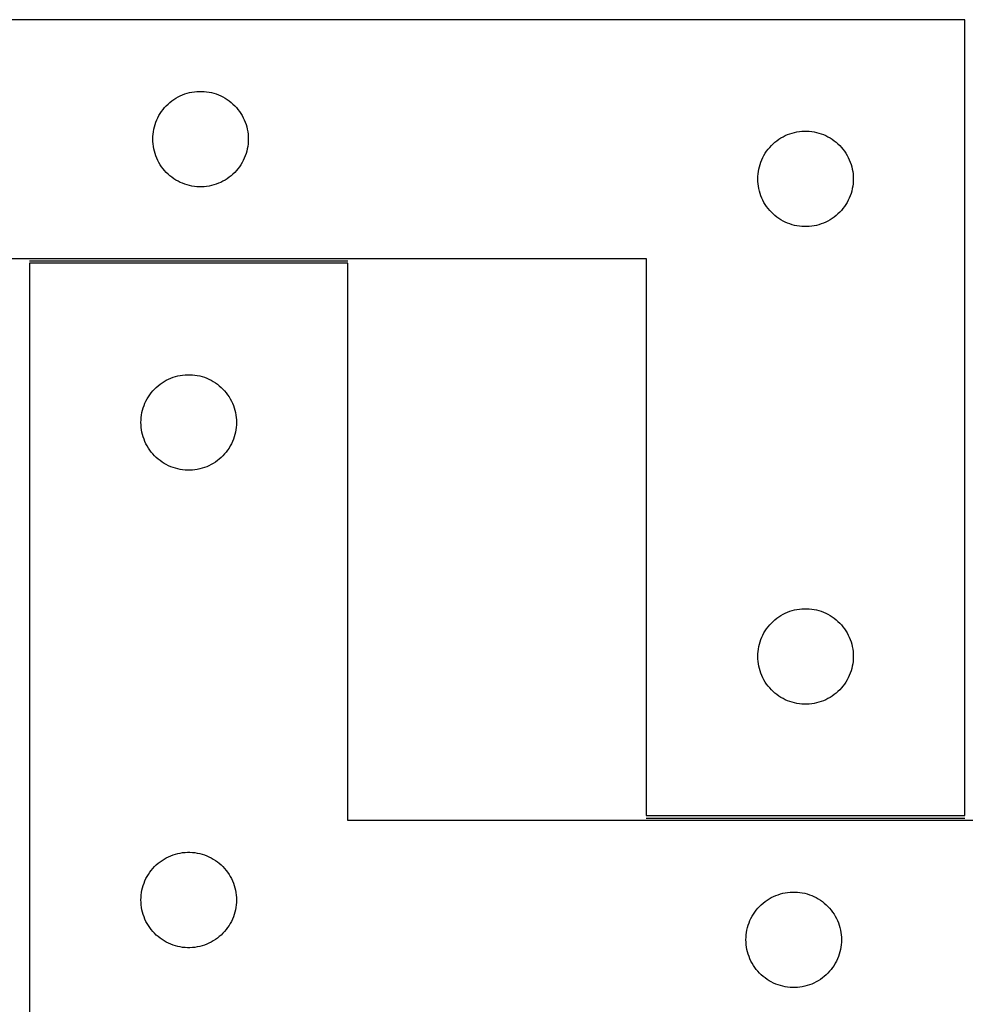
# Model space of a CAD drawing. Header units: millimetres. Extents: x 7 to 1493, y 7 to 2993.
# Tile 9 of 14: x 551 to 848, y 2665 to 2975. Entities that reach past the tile are written whole.
import ezdxf

# ---------------------------------------------------------------- set-up
doc = ezdxf.new("R2010")
doc.units = ezdxf.units.MM
doc.layers.add('COMMON', color=5, linetype='CONTINUOUS', true_color=0x0000ff)
doc.layers.add('CUT', color=7, linetype='CONTINUOUS', true_color=0x000000)

msp = doc.modelspace()

# ---------------------------------------------------------------- linework, layer by layer
at = {"layer": 'COMMON'}
for p, q in [((554.536896, 2898.99271), (654.536896, 2898.99271)), ((748.251491, 2723.99271), (848.251491, 2723.99271))]:
    msp.add_line(p, q, dxfattribs=at)
at = {"layer": 'CUT'}
for p, q in [((848.251491, 2974.742711), (548.251491, 2974.742711)), ((848.251491, 2724.742711), (848.251491, 2974.742711)), ((600.529599, 2950.102431), (601.20184, 2950.482893)), ((601.20184, 2950.482893), (601.892775, 2950.828245)), ((601.892775, 2950.828245), (602.600573, 2951.137571)), ((602.600573, 2951.137571), (603.323355, 2951.41005)), ((603.323355, 2951.41005), (604.059206, 2951.644959)), ((604.059206, 2951.644959), (604.806175, 2951.841677)), ((604.806175, 2951.841677), (605.56228, 2951.999681)), ((605.56228, 2951.999681), (606.325516, 2952.118551)), ((606.325516, 2952.118551), (607.093859, 2952.197974)), ((607.093859, 2952.197974), (607.865272, 2952.237738)), ((607.865272, 2952.237738), (608.63771, 2952.237738)), ((608.63771, 2952.237738), (609.409123, 2952.197974)), ((609.409123, 2952.197974), (610.177466, 2952.118551)), ((610.177466, 2952.118551), (610.940702, 2951.999681)), ((610.940702, 2951.999681), (611.696807, 2951.841677)), ((611.696807, 2951.841677), (612.443775, 2951.644959)), ((612.443775, 2951.644959), (613.179627, 2951.41005)), ((613.179627, 2951.41005), (613.902409, 2951.137571)), ((613.902409, 2951.137571), (614.610207, 2950.828245)), ((614.610207, 2950.828245), (615.301142, 2950.482893)), ((615.301142, 2950.482893), (615.973383, 2950.102431)), ((596.984512, 2947.144993), (597.509208, 2947.711874)), ((597.509208, 2947.711874), (598.062391, 2948.250992)), ((598.062391, 2948.250992), (598.642593, 2948.760918)), ((598.642593, 2948.760918), (599.248277, 2949.2403)), ((599.248277, 2949.2403), (599.877835, 2949.687867)), ((599.877835, 2949.687867), (600.529599, 2950.102431)), ((615.973383, 2950.102431), (616.625147, 2949.687867)), ((616.625147, 2949.687867), (617.254705, 2949.2403)), ((617.254705, 2949.2403), (617.860389, 2948.760918)), ((617.860389, 2948.760918), (618.440591, 2948.250992)), ((618.440591, 2948.250992), (618.993774, 2947.711874)), ((618.993774, 2947.711874), (619.51847, 2947.144993)), ((594.834185, 2943.949118), (595.197212, 2944.630932)), ((595.197212, 2944.630932), (595.594858, 2945.293154)), ((595.594858, 2945.293154), (596.026066, 2945.934028)), ((596.026066, 2945.934028), (596.489694, 2946.551854)), ((596.489694, 2946.551854), (596.984512, 2947.144993)), ((619.51847, 2947.144993), (620.013288, 2946.551854)), ((620.013288, 2946.551854), (620.476916, 2945.934028)), ((620.476916, 2945.934028), (620.908124, 2945.293154)), ((620.908124, 2945.293154), (621.30577, 2944.630932)), ((621.30577, 2944.630932), (621.668797, 2943.949118)), ((593.746075, 2941.062778), (593.96196, 2941.804434)), ((593.96196, 2941.804434), (594.215739, 2942.533993)), ((594.215739, 2942.533993), (594.506737, 2943.24952)), ((594.506737, 2943.24952), (594.834185, 2943.949118)), ((621.668797, 2943.949118), (621.996244, 2943.24952)), ((621.996244, 2943.24952), (622.287243, 2942.533993)), ((622.287243, 2942.533993), (622.541022, 2941.804434)), ((622.541022, 2941.804434), (622.756907, 2941.062778)), ((593.27138, 2938.014893), (593.330993, 2938.785026)), ((593.330993, 2938.785026), (593.430172, 2939.55107)), ((593.430172, 2939.55107), (593.568656, 2940.310992)), ((593.568656, 2940.310992), (593.746075, 2941.062778)), ((622.756907, 2941.062778), (622.934326, 2940.310992)), ((622.934326, 2940.310992), (623.072809, 2939.55107)), ((623.072809, 2939.55107), (623.171989, 2938.785026)), ((623.171989, 2938.785026), (623.231602, 2938.014893)), ((791.20184, 2937.982893), (791.892775, 2938.328245)), ((791.892775, 2938.328245), (792.600573, 2938.637571)), ((792.600573, 2938.637571), (793.323355, 2938.91005)), ((793.323355, 2938.91005), (794.059206, 2939.144959)), ((794.059206, 2939.144959), (794.806175, 2939.341677)), ((794.806175, 2939.341677), (795.56228, 2939.499681)), ((795.56228, 2939.499681), (796.325516, 2939.618551)), ((796.325516, 2939.618551), (797.093859, 2939.697974)), ((797.093859, 2939.697974), (797.865272, 2939.737738)), ((797.865272, 2939.737738), (798.63771, 2939.737738)), ((798.63771, 2939.737738), (799.409123, 2939.697974)), ((799.409123, 2939.697974), (800.177466, 2939.618551)), ((800.177466, 2939.618551), (800.940702, 2939.499681)), ((800.940702, 2939.499681), (801.696807, 2939.341677)), ((801.696807, 2939.341677), (802.443775, 2939.144959)), ((802.443775, 2939.144959), (803.179627, 2938.91005)), ((803.179627, 2938.91005), (803.902409, 2938.637571)), ((803.902409, 2938.637571), (804.610207, 2938.328245)), ((804.610207, 2938.328245), (805.301142, 2937.982893)), ((593.251491, 2937.242711), (593.27138, 2938.014893)), ((593.27138, 2936.47053), (593.251491, 2937.242711)), ((593.330993, 2935.700396), (593.27138, 2936.47053)), ((593.430172, 2934.934353), (593.330993, 2935.700396)), ((623.171989, 2935.700396), (623.072809, 2934.934353)), ((623.231602, 2936.47053), (623.171989, 2935.700396)), ((623.231602, 2938.014893), (623.251491, 2937.242711)), ((623.251491, 2937.242711), (623.231602, 2936.47053)), ((786.984512, 2934.644993), (787.509208, 2935.211874)), ((787.509208, 2935.211874), (788.062391, 2935.750992)), ((788.062391, 2935.750992), (788.642593, 2936.260918)), ((788.642593, 2936.260918), (789.248277, 2936.7403)), ((789.248277, 2936.7403), (789.877835, 2937.187867)), ((789.877835, 2937.187867), (790.529599, 2937.602431)), ((790.529599, 2937.602431), (791.20184, 2937.982893)), ((805.301142, 2937.982893), (805.973383, 2937.602431)), ((805.973383, 2937.602431), (806.625147, 2937.187867)), ((806.625147, 2937.187867), (807.254705, 2936.7403)), ((807.254705, 2936.7403), (807.860389, 2936.260918)), ((807.860389, 2936.260918), (808.440591, 2935.750992)), ((808.440591, 2935.750992), (808.993774, 2935.211874)), ((808.993774, 2935.211874), (809.51847, 2934.644993)), ((593.568656, 2934.17443), (593.430172, 2934.934353)), ((593.746075, 2933.422645), (593.568656, 2934.17443)), ((593.96196, 2932.680989), (593.746075, 2933.422645)), ((594.215739, 2931.95143), (593.96196, 2932.680989)), ((594.506737, 2931.235903), (594.215739, 2931.95143)), ((622.287243, 2931.95143), (621.996244, 2931.235903)), ((622.541022, 2932.680989), (622.287243, 2931.95143)), ((622.756907, 2933.422645), (622.541022, 2932.680989)), ((622.934326, 2934.17443), (622.756907, 2933.422645)), ((623.072809, 2934.934353), (622.934326, 2934.17443)), ((784.834185, 2931.449118), (785.197212, 2932.130932)), ((785.197212, 2932.130932), (785.594858, 2932.793154)), ((785.594858, 2932.793154), (786.026066, 2933.434028)), ((786.026066, 2933.434028), (786.489694, 2934.051854)), ((786.489694, 2934.051854), (786.984512, 2934.644993)), ((809.51847, 2934.644993), (810.013288, 2934.051854)), ((810.013288, 2934.051854), (810.476916, 2933.434028)), ((810.476916, 2933.434028), (810.908124, 2932.793154)), ((810.908124, 2932.793154), (811.30577, 2932.130932)), ((811.30577, 2932.130932), (811.668797, 2931.449118)), ((594.834185, 2930.536304), (594.506737, 2931.235903)), ((595.197212, 2929.85449), (594.834185, 2930.536304)), ((595.594858, 2929.192268), (595.197212, 2929.85449)), ((596.026066, 2928.551395), (595.594858, 2929.192268)), ((620.908124, 2929.192268), (620.476916, 2928.551395)), ((621.30577, 2929.85449), (620.908124, 2929.192268)), ((621.668797, 2930.536304), (621.30577, 2929.85449)), ((621.996244, 2931.235903), (621.668797, 2930.536304)), ((783.746075, 2928.562778), (783.96196, 2929.304434)), ((783.96196, 2929.304434), (784.215739, 2930.033993)), ((784.215739, 2930.033993), (784.506737, 2930.74952)), ((784.506737, 2930.74952), (784.834185, 2931.449118)), ((811.668797, 2931.449118), (811.996244, 2930.74952)), ((811.996244, 2930.74952), (812.287243, 2930.033993)), ((812.287243, 2930.033993), (812.541022, 2929.304434)), ((812.541022, 2929.304434), (812.756907, 2928.562778)), ((596.489694, 2927.933569), (596.026066, 2928.551395)), ((596.984512, 2927.34043), (596.489694, 2927.933569)), ((597.509208, 2926.773549), (596.984512, 2927.34043)), ((598.062391, 2926.234431), (597.509208, 2926.773549)), ((598.642593, 2925.724505), (598.062391, 2926.234431)), ((599.248277, 2925.245123), (598.642593, 2925.724505)), ((617.860389, 2925.724505), (617.254705, 2925.245123)), ((618.440591, 2926.234431), (617.860389, 2925.724505)), ((618.993774, 2926.773549), (618.440591, 2926.234431)), ((619.51847, 2927.34043), (618.993774, 2926.773549)), ((620.013288, 2927.933569), (619.51847, 2927.34043)), ((620.476916, 2928.551395), (620.013288, 2927.933569)), ((783.27138, 2925.514893), (783.330993, 2926.285026)), ((783.330993, 2926.285026), (783.430172, 2927.05107)), ((783.430172, 2927.05107), (783.568656, 2927.810992)), ((783.568656, 2927.810992), (783.746075, 2928.562778)), ((812.756907, 2928.562778), (812.934326, 2927.810992)), ((812.934326, 2927.810992), (813.072809, 2927.05107)), ((813.072809, 2927.05107), (813.171989, 2926.285026)), ((813.171989, 2926.285026), (813.231602, 2925.514893)), ((599.877835, 2924.797556), (599.248277, 2925.245123)), ((600.529599, 2924.382992), (599.877835, 2924.797556)), ((601.20184, 2924.002529), (600.529599, 2924.382992)), ((601.892775, 2923.657177), (601.20184, 2924.002529)), ((602.600573, 2923.347852), (601.892775, 2923.657177)), ((603.323355, 2923.075373), (602.600573, 2923.347852)), ((604.059206, 2922.840463), (603.323355, 2923.075373)), ((604.806175, 2922.643746), (604.059206, 2922.840463)), ((605.56228, 2922.485742), (604.806175, 2922.643746)), ((611.696807, 2922.643746), (610.940702, 2922.485742)), ((612.443775, 2922.840463), (611.696807, 2922.643746)), ((613.179627, 2923.075373), (612.443775, 2922.840463)), ((613.902409, 2923.347852), (613.179627, 2923.075373)), ((614.610207, 2923.657177), (613.902409, 2923.347852)), ((615.301142, 2924.002529), (614.610207, 2923.657177)), ((615.973383, 2924.382992), (615.301142, 2924.002529)), ((616.625147, 2924.797556), (615.973383, 2924.382992)), ((617.254705, 2925.245123), (616.625147, 2924.797556)), ((783.251491, 2924.742711), (783.27138, 2925.514893)), ((783.27138, 2923.97053), (783.251491, 2924.742711)), ((783.330993, 2923.200396), (783.27138, 2923.97053)), ((783.430172, 2922.434353), (783.330993, 2923.200396)), ((813.171989, 2923.200396), (813.072809, 2922.434353)), ((813.231602, 2923.97053), (813.171989, 2923.200396)), ((813.231602, 2925.514893), (813.251491, 2924.742711)), ((813.251491, 2924.742711), (813.231602, 2923.97053)), ((606.325516, 2922.366871), (605.56228, 2922.485742)), ((607.093859, 2922.287448), (606.325516, 2922.366871)), ((607.865272, 2922.247684), (607.093859, 2922.287448)), ((608.63771, 2922.247684), (607.865272, 2922.247684)), ((609.409123, 2922.287448), (608.63771, 2922.247684)), ((610.177466, 2922.366871), (609.409123, 2922.287448)), ((610.940702, 2922.485742), (610.177466, 2922.366871)), ((783.568656, 2921.67443), (783.430172, 2922.434353)), ((783.746075, 2920.922645), (783.568656, 2921.67443)), ((783.96196, 2920.180989), (783.746075, 2920.922645)), ((784.215739, 2919.45143), (783.96196, 2920.180989)), ((812.541022, 2920.180989), (812.287243, 2919.45143)), ((812.756907, 2920.922645), (812.541022, 2920.180989)), ((812.934326, 2921.67443), (812.756907, 2920.922645)), ((813.072809, 2922.434353), (812.934326, 2921.67443)), ((784.506737, 2918.735903), (784.215739, 2919.45143)), ((784.834185, 2918.036304), (784.506737, 2918.735903)), ((785.197212, 2917.35449), (784.834185, 2918.036304)), ((785.594858, 2916.692268), (785.197212, 2917.35449)), ((786.026066, 2916.051395), (785.594858, 2916.692268)), ((810.908124, 2916.692268), (810.476916, 2916.051395)), ((811.30577, 2917.35449), (810.908124, 2916.692268)), ((811.668797, 2918.036304), (811.30577, 2917.35449)), ((811.996244, 2918.735903), (811.668797, 2918.036304)), ((812.287243, 2919.45143), (811.996244, 2918.735903)), ((786.489694, 2915.433569), (786.026066, 2916.051395)), ((786.984512, 2914.84043), (786.489694, 2915.433569)), ((787.509208, 2914.273549), (786.984512, 2914.84043)), ((788.062391, 2913.734431), (787.509208, 2914.273549)), ((788.642593, 2913.224505), (788.062391, 2913.734431)), ((808.440591, 2913.734431), (807.860389, 2913.224505)), ((808.993774, 2914.273549), (808.440591, 2913.734431)), ((809.51847, 2914.84043), (808.993774, 2914.273549)), ((810.013288, 2915.433569), (809.51847, 2914.84043)), ((810.476916, 2916.051395), (810.013288, 2915.433569)), ((789.248277, 2912.745123), (788.642593, 2913.224505)), ((789.877835, 2912.297556), (789.248277, 2912.745123)), ((790.529599, 2911.882992), (789.877835, 2912.297556)), ((791.20184, 2911.502529), (790.529599, 2911.882992)), ((791.892775, 2911.157177), (791.20184, 2911.502529)), ((792.600573, 2910.847852), (791.892775, 2911.157177)), ((793.323355, 2910.575373), (792.600573, 2910.847852)), ((794.059206, 2910.340463), (793.323355, 2910.575373)), ((794.806175, 2910.143746), (794.059206, 2910.340463)), ((802.443775, 2910.340463), (801.696807, 2910.143746)), ((803.179627, 2910.575373), (802.443775, 2910.340463)), ((803.902409, 2910.847852), (803.179627, 2910.575373)), ((804.610207, 2911.157177), (803.902409, 2910.847852)), ((805.301142, 2911.502529), (804.610207, 2911.157177)), ((805.973383, 2911.882992), (805.301142, 2911.502529)), ((806.625147, 2912.297556), (805.973383, 2911.882992)), ((807.254705, 2912.745123), (806.625147, 2912.297556)), ((807.860389, 2913.224505), (807.254705, 2912.745123)), ((795.56228, 2909.985742), (794.806175, 2910.143746)), ((796.325516, 2909.866871), (795.56228, 2909.985742)), ((797.093859, 2909.787448), (796.325516, 2909.866871)), ((797.865272, 2909.747684), (797.093859, 2909.787448)), ((798.63771, 2909.747684), (797.865272, 2909.747684)), ((799.409123, 2909.787448), (798.63771, 2909.747684)), ((800.177466, 2909.866871), (799.409123, 2909.787448)), ((800.940702, 2909.985742), (800.177466, 2909.866871)), ((801.696807, 2910.143746), (800.940702, 2909.985742)), ((548.251491, 2899.742711), (748.251491, 2899.742711)), ((654.536896, 2898.24271), (554.536896, 2898.24271)), ((554.536896, 2898.24271), (554.536896, 2648.24271)), ((654.536896, 2723.24271), (654.536896, 2898.24271)), ((748.251491, 2899.742711), (748.251491, 2724.742711)), ((596.163241, 2860.687866), (596.815004, 2861.10243)), ((596.815004, 2861.10243), (597.487245, 2861.482892)), ((597.487245, 2861.482892), (598.178181, 2861.828244)), ((598.178181, 2861.828244), (598.885978, 2862.13757)), ((598.885978, 2862.13757), (599.608761, 2862.410049)), ((599.608761, 2862.410049), (600.344612, 2862.644958)), ((600.344612, 2862.644958), (601.09158, 2862.841676)), ((601.09158, 2862.841676), (601.847685, 2862.99968)), ((601.847685, 2862.99968), (602.610921, 2863.11855)), ((602.610921, 2863.11855), (603.379265, 2863.197973)), ((603.379265, 2863.197973), (604.150678, 2863.237737)), ((604.150678, 2863.237737), (604.923115, 2863.237737)), ((604.923115, 2863.237737), (605.694528, 2863.197973)), ((605.694528, 2863.197973), (606.462872, 2863.11855)), ((606.462872, 2863.11855), (607.226108, 2862.99968)), ((607.226108, 2862.99968), (607.982213, 2862.841676)), ((607.982213, 2862.841676), (608.729181, 2862.644958)), ((608.729181, 2862.644958), (609.465032, 2862.410049)), ((609.465032, 2862.410049), (610.187815, 2862.13757)), ((610.187815, 2862.13757), (610.895612, 2861.828244)), ((610.895612, 2861.828244), (611.586548, 2861.482892)), ((611.586548, 2861.482892), (612.258788, 2861.10243)), ((612.258788, 2861.10243), (612.910552, 2860.687866)), ((592.775099, 2857.551853), (593.269917, 2858.144992)), ((593.269917, 2858.144992), (593.794614, 2858.711873)), ((593.794614, 2858.711873), (594.347796, 2859.250991)), ((594.347796, 2859.250991), (594.927999, 2859.760917)), ((594.927999, 2859.760917), (595.533682, 2860.240299)), ((595.533682, 2860.240299), (596.163241, 2860.687866)), ((612.910552, 2860.687866), (613.540111, 2860.240299)), ((613.540111, 2860.240299), (614.145794, 2859.760917)), ((614.145794, 2859.760917), (614.725997, 2859.250991)), ((614.725997, 2859.250991), (615.279179, 2858.711873)), ((615.279179, 2858.711873), (615.803875, 2858.144992)), ((615.803875, 2858.144992), (616.298694, 2857.551853)), ((590.792143, 2854.249519), (591.11959, 2854.949117)), ((591.11959, 2854.949117), (591.482618, 2855.630931)), ((591.482618, 2855.630931), (591.880263, 2856.293153)), ((591.880263, 2856.293153), (592.311471, 2856.934027)), ((592.311471, 2856.934027), (592.775099, 2857.551853)), ((616.298694, 2857.551853), (616.762322, 2856.934027)), ((616.762322, 2856.934027), (617.19353, 2856.293153)), ((617.19353, 2856.293153), (617.591175, 2855.630931)), ((617.591175, 2855.630931), (617.954203, 2854.949117)), ((617.954203, 2854.949117), (618.28165, 2854.249519)), ((589.854061, 2851.310991), (590.031481, 2852.062777)), ((590.031481, 2852.062777), (590.247366, 2852.804433)), ((590.247366, 2852.804433), (590.501144, 2853.533992)), ((590.501144, 2853.533992), (590.792143, 2854.249519)), ((618.28165, 2854.249519), (618.572649, 2853.533992)), ((618.572649, 2853.533992), (618.826427, 2852.804433)), ((618.826427, 2852.804433), (619.042312, 2852.062777)), ((619.042312, 2852.062777), (619.219732, 2851.310991)), ((589.536896, 2848.24271), (589.556785, 2849.014892)), ((589.556785, 2849.014892), (589.616398, 2849.785025)), ((589.616398, 2849.785025), (589.715578, 2850.551069)), ((589.715578, 2850.551069), (589.854061, 2851.310991)), ((619.219732, 2851.310991), (619.358215, 2850.551069)), ((619.358215, 2850.551069), (619.457395, 2849.785025)), ((619.457395, 2849.785025), (619.517008, 2849.014892)), ((619.517008, 2849.014892), (619.536896, 2848.24271)), ((589.556785, 2847.470529), (589.536896, 2848.24271)), ((589.616398, 2846.700395), (589.556785, 2847.470529)), ((589.715578, 2845.934352), (589.616398, 2846.700395)), ((589.854061, 2845.174429), (589.715578, 2845.934352)), ((619.358215, 2845.934352), (619.219732, 2845.174429)), ((619.457395, 2846.700395), (619.358215, 2845.934352)), ((619.517008, 2847.470529), (619.457395, 2846.700395)), ((619.536896, 2848.24271), (619.517008, 2847.470529)), ((590.031481, 2844.422644), (589.854061, 2845.174429)), ((590.247366, 2843.680988), (590.031481, 2844.422644)), ((590.501144, 2842.951429), (590.247366, 2843.680988)), ((590.792143, 2842.235902), (590.501144, 2842.951429)), ((591.11959, 2841.536303), (590.792143, 2842.235902)), ((618.28165, 2842.235902), (617.954203, 2841.536303)), ((618.572649, 2842.951429), (618.28165, 2842.235902)), ((618.826427, 2843.680988), (618.572649, 2842.951429)), ((619.042312, 2844.422644), (618.826427, 2843.680988)), ((619.219732, 2845.174429), (619.042312, 2844.422644)), ((591.482618, 2840.854489), (591.11959, 2841.536303)), ((591.880263, 2840.192267), (591.482618, 2840.854489)), ((592.311471, 2839.551394), (591.880263, 2840.192267)), ((592.775099, 2838.933568), (592.311471, 2839.551394)), ((616.762322, 2839.551394), (616.298694, 2838.933568)), ((617.19353, 2840.192267), (616.762322, 2839.551394)), ((617.591175, 2840.854489), (617.19353, 2840.192267)), ((617.954203, 2841.536303), (617.591175, 2840.854489)), ((593.269917, 2838.340429), (592.775099, 2838.933568)), ((593.794614, 2837.773548), (593.269917, 2838.340429)), ((594.347796, 2837.23443), (593.794614, 2837.773548)), ((594.927999, 2836.724504), (594.347796, 2837.23443)), ((595.533682, 2836.245122), (594.927999, 2836.724504)), ((596.163241, 2835.797555), (595.533682, 2836.245122)), ((613.540111, 2836.245122), (612.910552, 2835.797555)), ((614.145794, 2836.724504), (613.540111, 2836.245122)), ((614.725997, 2837.23443), (614.145794, 2836.724504)), ((615.279179, 2837.773548), (614.725997, 2837.23443)), ((615.803875, 2838.340429), (615.279179, 2837.773548)), ((616.298694, 2838.933568), (615.803875, 2838.340429)), ((596.815004, 2835.382991), (596.163241, 2835.797555)), ((597.487245, 2835.002528), (596.815004, 2835.382991)), ((598.178181, 2834.657176), (597.487245, 2835.002528)), ((598.885978, 2834.347851), (598.178181, 2834.657176)), ((599.608761, 2834.075372), (598.885978, 2834.347851)), ((600.344612, 2833.840462), (599.608761, 2834.075372)), ((601.09158, 2833.643745), (600.344612, 2833.840462)), ((601.847685, 2833.485741), (601.09158, 2833.643745)), ((602.610921, 2833.36687), (601.847685, 2833.485741)), ((603.379265, 2833.287447), (602.610921, 2833.36687)), ((604.150678, 2833.247683), (603.379265, 2833.287447)), ((604.923115, 2833.247683), (604.150678, 2833.247683)), ((605.694528, 2833.287447), (604.923115, 2833.247683)), ((606.462872, 2833.36687), (605.694528, 2833.287447)), ((607.226108, 2833.485741), (606.462872, 2833.36687)), ((607.982213, 2833.643745), (607.226108, 2833.485741)), ((608.729181, 2833.840462), (607.982213, 2833.643745)), ((609.465032, 2834.075372), (608.729181, 2833.840462)), ((610.187815, 2834.347851), (609.465032, 2834.075372)), ((610.895612, 2834.657176), (610.187815, 2834.347851)), ((611.586548, 2835.002528), (610.895612, 2834.657176)), ((612.258788, 2835.382991), (611.586548, 2835.002528)), ((612.910552, 2835.797555), (612.258788, 2835.382991)), ((795.56228, 2789.499681), (796.325516, 2789.618551)), ((796.325516, 2789.618551), (797.093859, 2789.697974)), ((797.093859, 2789.697974), (797.865272, 2789.737738)), ((797.865272, 2789.737738), (798.63771, 2789.737738)), ((798.63771, 2789.737738), (799.409123, 2789.697974)), ((799.409123, 2789.697974), (800.177466, 2789.618551)), ((800.177466, 2789.618551), (800.940702, 2789.499681)), ((788.642593, 2786.260918), (789.248277, 2786.7403)), ((789.248277, 2786.7403), (789.877835, 2787.187867)), ((789.877835, 2787.187867), (790.529599, 2787.602431)), ((790.529599, 2787.602431), (791.20184, 2787.982893)), ((791.20184, 2787.982893), (791.892775, 2788.328245)), ((791.892775, 2788.328245), (792.600573, 2788.637571)), ((792.600573, 2788.637571), (793.323355, 2788.91005)), ((793.323355, 2788.91005), (794.059206, 2789.144959)), ((794.059206, 2789.144959), (794.806175, 2789.341677)), ((794.806175, 2789.341677), (795.56228, 2789.499681)), ((800.940702, 2789.499681), (801.696807, 2789.341677)), ((801.696807, 2789.341677), (802.443775, 2789.144959)), ((802.443775, 2789.144959), (803.179627, 2788.91005)), ((803.179627, 2788.91005), (803.902409, 2788.637571)), ((803.902409, 2788.637571), (804.610207, 2788.328245)), ((804.610207, 2788.328245), (805.301142, 2787.982893)), ((805.301142, 2787.982893), (805.973383, 2787.602431)), ((805.973383, 2787.602431), (806.625147, 2787.187867)), ((806.625147, 2787.187867), (807.254705, 2786.7403)), ((807.254705, 2786.7403), (807.860389, 2786.260918)), ((785.594858, 2782.793154), (786.026066, 2783.434028)), ((786.026066, 2783.434028), (786.489694, 2784.051854)), ((786.489694, 2784.051854), (786.984512, 2784.644993)), ((786.984512, 2784.644993), (787.509208, 2785.211874)), ((787.509208, 2785.211874), (788.062391, 2785.750992)), ((788.062391, 2785.750992), (788.642593, 2786.260918)), ((807.860389, 2786.260918), (808.440591, 2785.750992)), ((808.440591, 2785.750992), (808.993774, 2785.211874)), ((808.993774, 2785.211874), (809.51847, 2784.644993)), ((809.51847, 2784.644993), (810.013288, 2784.051854)), ((810.013288, 2784.051854), (810.476916, 2783.434028)), ((810.476916, 2783.434028), (810.908124, 2782.793154)), ((784.215739, 2780.033993), (784.506737, 2780.74952)), ((784.506737, 2780.74952), (784.834185, 2781.449118)), ((784.834185, 2781.449118), (785.197212, 2782.130932)), ((785.197212, 2782.130932), (785.594858, 2782.793154)), ((810.908124, 2782.793154), (811.30577, 2782.130932)), ((811.30577, 2782.130932), (811.668797, 2781.449118)), ((811.668797, 2781.449118), (811.996244, 2780.74952)), ((811.996244, 2780.74952), (812.287243, 2780.033993)), ((783.430172, 2777.05107), (783.568656, 2777.810992)), ((783.568656, 2777.810992), (783.746075, 2778.562778)), ((783.746075, 2778.562778), (783.96196, 2779.304434)), ((783.96196, 2779.304434), (784.215739, 2780.033993)), ((812.287243, 2780.033993), (812.541022, 2779.304434)), ((812.541022, 2779.304434), (812.756907, 2778.562778)), ((812.756907, 2778.562778), (812.934326, 2777.810992)), ((812.934326, 2777.810992), (813.072809, 2777.05107)), ((783.251491, 2774.742711), (783.27138, 2775.514893)), ((783.27138, 2773.97053), (783.251491, 2774.742711)), ((783.27138, 2775.514893), (783.330993, 2776.285026)), ((783.330993, 2776.285026), (783.430172, 2777.05107)), ((813.072809, 2777.05107), (813.171989, 2776.285026)), ((813.171989, 2776.285026), (813.231602, 2775.514893)), ((813.231602, 2775.514893), (813.251491, 2774.742711)), ((813.251491, 2774.742711), (813.231602, 2773.97053)), ((783.330993, 2773.200396), (783.27138, 2773.97053)), ((783.430172, 2772.434353), (783.330993, 2773.200396)), ((783.568656, 2771.67443), (783.430172, 2772.434353)), ((783.746075, 2770.922645), (783.568656, 2771.67443)), ((812.934326, 2771.67443), (812.756907, 2770.922645)), ((813.072809, 2772.434353), (812.934326, 2771.67443)), ((813.171989, 2773.200396), (813.072809, 2772.434353)), ((813.231602, 2773.97053), (813.171989, 2773.200396)), ((783.96196, 2770.180989), (783.746075, 2770.922645)), ((784.215739, 2769.45143), (783.96196, 2770.180989)), ((784.506737, 2768.735903), (784.215739, 2769.45143)), ((784.834185, 2768.036304), (784.506737, 2768.735903)), ((785.197212, 2767.35449), (784.834185, 2768.036304)), ((811.668797, 2768.036304), (811.30577, 2767.35449)), ((811.996244, 2768.735903), (811.668797, 2768.036304)), ((812.287243, 2769.45143), (811.996244, 2768.735903)), ((812.541022, 2770.180989), (812.287243, 2769.45143)), ((812.756907, 2770.922645), (812.541022, 2770.180989)), ((785.594858, 2766.692268), (785.197212, 2767.35449)), ((786.026066, 2766.051395), (785.594858, 2766.692268)), ((786.489694, 2765.433569), (786.026066, 2766.051395)), ((786.984512, 2764.84043), (786.489694, 2765.433569)), ((810.013288, 2765.433569), (809.51847, 2764.84043)), ((810.476916, 2766.051395), (810.013288, 2765.433569)), ((810.908124, 2766.692268), (810.476916, 2766.051395)), ((811.30577, 2767.35449), (810.908124, 2766.692268)), ((787.509208, 2764.273549), (786.984512, 2764.84043)), ((788.062391, 2763.734431), (787.509208, 2764.273549)), ((788.642593, 2763.224505), (788.062391, 2763.734431)), ((789.248277, 2762.745123), (788.642593, 2763.224505)), ((789.877835, 2762.297556), (789.248277, 2762.745123)), ((790.529599, 2761.882992), (789.877835, 2762.297556)), ((791.20184, 2761.502529), (790.529599, 2761.882992)), ((805.973383, 2761.882992), (805.301142, 2761.502529)), ((806.625147, 2762.297556), (805.973383, 2761.882992)), ((807.254705, 2762.745123), (806.625147, 2762.297556)), ((807.860389, 2763.224505), (807.254705, 2762.745123)), ((808.440591, 2763.734431), (807.860389, 2763.224505)), ((808.993774, 2764.273549), (808.440591, 2763.734431)), ((809.51847, 2764.84043), (808.993774, 2764.273549)), ((791.892775, 2761.157177), (791.20184, 2761.502529)), ((792.600573, 2760.847852), (791.892775, 2761.157177)), ((793.323355, 2760.575373), (792.600573, 2760.847852)), ((794.059206, 2760.340463), (793.323355, 2760.575373)), ((794.806175, 2760.143746), (794.059206, 2760.340463)), ((795.56228, 2759.985742), (794.806175, 2760.143746)), ((796.325516, 2759.866871), (795.56228, 2759.985742)), ((797.093859, 2759.787448), (796.325516, 2759.866871)), ((797.865272, 2759.747684), (797.093859, 2759.787448)), ((798.63771, 2759.747684), (797.865272, 2759.747684)), ((799.409123, 2759.787448), (798.63771, 2759.747684)), ((800.177466, 2759.866871), (799.409123, 2759.787448)), ((800.940702, 2759.985742), (800.177466, 2759.866871)), ((801.696807, 2760.143746), (800.940702, 2759.985742)), ((802.443775, 2760.340463), (801.696807, 2760.143746)), ((803.179627, 2760.575373), (802.443775, 2760.340463)), ((803.902409, 2760.847852), (803.179627, 2760.575373)), ((804.610207, 2761.157177), (803.902409, 2760.847852)), ((805.301142, 2761.502529), (804.610207, 2761.157177)), ((748.251491, 2724.742711), (848.251491, 2724.742711)), ((854.536896, 2723.24271), (654.536896, 2723.24271)), ((598.885978, 2712.13757), (599.608761, 2712.410049)), ((599.608761, 2712.410049), (600.344612, 2712.644958)), ((600.344612, 2712.644958), (601.09158, 2712.841676)), ((601.09158, 2712.841676), (601.847685, 2712.99968)), ((601.847685, 2712.99968), (602.610921, 2713.11855)), ((602.610921, 2713.11855), (603.379265, 2713.197973)), ((603.379265, 2713.197973), (604.150678, 2713.237737)), ((604.150678, 2713.237737), (604.923115, 2713.237737)), ((604.923115, 2713.237737), (605.694528, 2713.197973)), ((605.694528, 2713.197973), (606.462872, 2713.11855)), ((606.462872, 2713.11855), (607.226108, 2712.99968)), ((607.226108, 2712.99968), (607.982213, 2712.841676)), ((607.982213, 2712.841676), (608.729181, 2712.644958)), ((608.729181, 2712.644958), (609.465032, 2712.410049)), ((609.465032, 2712.410049), (610.187815, 2712.13757)), ((593.794614, 2708.711873), (594.347796, 2709.250991)), ((594.347796, 2709.250991), (594.927999, 2709.760917)), ((594.927999, 2709.760917), (595.533682, 2710.240299)), ((595.533682, 2710.240299), (596.163241, 2710.687866)), ((596.163241, 2710.687866), (596.815004, 2711.10243)), ((596.815004, 2711.10243), (597.487245, 2711.482892)), ((597.487245, 2711.482892), (598.178181, 2711.828244)), ((598.178181, 2711.828244), (598.885978, 2712.13757)), ((610.187815, 2712.13757), (610.895612, 2711.828244)), ((610.895612, 2711.828244), (611.586548, 2711.482892)), ((611.586548, 2711.482892), (612.258788, 2711.10243)), ((612.258788, 2711.10243), (612.910552, 2710.687866)), ((612.910552, 2710.687866), (613.540111, 2710.240299)), ((613.540111, 2710.240299), (614.145794, 2709.760917)), ((614.145794, 2709.760917), (614.725997, 2709.250991)), ((614.725997, 2709.250991), (615.279179, 2708.711873)), ((591.482618, 2705.630931), (591.880263, 2706.293153)), ((591.880263, 2706.293153), (592.311471, 2706.934027)), ((592.311471, 2706.934027), (592.775099, 2707.551853)), ((592.775099, 2707.551853), (593.269917, 2708.144992)), ((593.269917, 2708.144992), (593.794614, 2708.711873)), ((615.279179, 2708.711873), (615.803875, 2708.144992)), ((615.803875, 2708.144992), (616.298694, 2707.551853)), ((616.298694, 2707.551853), (616.762322, 2706.934027)), ((616.762322, 2706.934027), (617.19353, 2706.293153)), ((617.19353, 2706.293153), (617.591175, 2705.630931)), ((590.247366, 2702.804433), (590.501144, 2703.533992)), ((590.501144, 2703.533992), (590.792143, 2704.249519)), ((590.792143, 2704.249519), (591.11959, 2704.949117)), ((591.11959, 2704.949117), (591.482618, 2705.630931)), ((617.591175, 2705.630931), (617.954203, 2704.949117)), ((617.954203, 2704.949117), (618.28165, 2704.249519)), ((618.28165, 2704.249519), (618.572649, 2703.533992)), ((618.572649, 2703.533992), (618.826427, 2702.804433)), ((589.616398, 2699.785025), (589.715578, 2700.551069)), ((589.715578, 2700.551069), (589.854061, 2701.310991)), ((589.854061, 2701.310991), (590.031481, 2702.062777)), ((590.031481, 2702.062777), (590.247366, 2702.804433)), ((618.826427, 2702.804433), (619.042312, 2702.062777)), ((619.042312, 2702.062777), (619.219732, 2701.310991)), ((619.219732, 2701.310991), (619.358215, 2700.551069)), ((619.358215, 2700.551069), (619.457395, 2699.785025)), ((788.885978, 2699.63757), (789.608761, 2699.910049)), ((789.608761, 2699.910049), (790.344612, 2700.144958)), ((790.344612, 2700.144958), (791.09158, 2700.341676)), ((791.09158, 2700.341676), (791.847685, 2700.49968)), ((791.847685, 2700.49968), (792.610921, 2700.61855)), ((792.610921, 2700.61855), (793.379265, 2700.697973)), ((793.379265, 2700.697973), (794.150678, 2700.737737)), ((794.150678, 2700.737737), (794.923115, 2700.737737)), ((794.923115, 2700.737737), (795.694528, 2700.697973)), ((795.694528, 2700.697973), (796.462872, 2700.61855)), ((796.462872, 2700.61855), (797.226108, 2700.49968)), ((797.226108, 2700.49968), (797.982213, 2700.341676)), ((797.982213, 2700.341676), (798.729181, 2700.144958)), ((798.729181, 2700.144958), (799.465032, 2699.910049)), ((799.465032, 2699.910049), (800.187815, 2699.63757)), ((589.536896, 2698.24271), (589.556785, 2699.014892)), ((589.556785, 2697.470529), (589.536896, 2698.24271)), ((589.556785, 2699.014892), (589.616398, 2699.785025)), ((589.616398, 2696.700395), (589.556785, 2697.470529)), ((619.457395, 2699.785025), (619.517008, 2699.014892)), ((619.517008, 2697.470529), (619.457395, 2696.700395)), ((619.517008, 2699.014892), (619.536896, 2698.24271)), ((619.536896, 2698.24271), (619.517008, 2697.470529)), ((784.347796, 2696.750991), (784.927999, 2697.260917)), ((784.927999, 2697.260917), (785.533682, 2697.740299)), ((785.533682, 2697.740299), (786.163241, 2698.187866)), ((786.163241, 2698.187866), (786.815004, 2698.60243)), ((786.815004, 2698.60243), (787.487245, 2698.982892)), ((787.487245, 2698.982892), (788.178181, 2699.328244)), ((788.178181, 2699.328244), (788.885978, 2699.63757)), ((800.187815, 2699.63757), (800.895612, 2699.328244)), ((800.895612, 2699.328244), (801.586548, 2698.982892)), ((801.586548, 2698.982892), (802.258788, 2698.60243)), ((802.258788, 2698.60243), (802.910552, 2698.187866)), ((802.910552, 2698.187866), (803.540111, 2697.740299)), ((803.540111, 2697.740299), (804.145794, 2697.260917)), ((804.145794, 2697.260917), (804.725997, 2696.750991)), ((589.715578, 2695.934352), (589.616398, 2696.700395)), ((589.854061, 2695.174429), (589.715578, 2695.934352)), ((590.031481, 2694.422644), (589.854061, 2695.174429)), ((590.247366, 2693.680988), (590.031481, 2694.422644)), ((619.042312, 2694.422644), (618.826427, 2693.680988)), ((619.219732, 2695.174429), (619.042312, 2694.422644)), ((619.358215, 2695.934352), (619.219732, 2695.174429)), ((619.457395, 2696.700395), (619.358215, 2695.934352)), ((781.482618, 2693.130931), (781.880263, 2693.793153)), ((781.880263, 2693.793153), (782.311471, 2694.434027)), ((782.311471, 2694.434027), (782.775099, 2695.051853)), ((782.775099, 2695.051853), (783.269917, 2695.644992)), ((783.269917, 2695.644992), (783.794614, 2696.211873)), ((783.794614, 2696.211873), (784.347796, 2696.750991)), ((804.725997, 2696.750991), (805.279179, 2696.211873)), ((805.279179, 2696.211873), (805.803875, 2695.644992)), ((805.803875, 2695.644992), (806.298694, 2695.051853)), ((806.298694, 2695.051853), (806.762322, 2694.434027)), ((806.762322, 2694.434027), (807.19353, 2693.793153)), ((807.19353, 2693.793153), (807.591175, 2693.130931)), ((590.501144, 2692.951429), (590.247366, 2693.680988)), ((590.792143, 2692.235902), (590.501144, 2692.951429)), ((591.11959, 2691.536303), (590.792143, 2692.235902)), ((591.482618, 2690.854489), (591.11959, 2691.536303)), ((591.880263, 2690.192267), (591.482618, 2690.854489)), ((617.591175, 2690.854489), (617.19353, 2690.192267)), ((617.954203, 2691.536303), (617.591175, 2690.854489)), ((618.28165, 2692.235902), (617.954203, 2691.536303)), ((618.572649, 2692.951429), (618.28165, 2692.235902)), ((618.826427, 2693.680988), (618.572649, 2692.951429)), ((780.247366, 2690.304433), (780.501144, 2691.033992)), ((780.501144, 2691.033992), (780.792143, 2691.749519)), ((780.792143, 2691.749519), (781.11959, 2692.449117)), ((781.11959, 2692.449117), (781.482618, 2693.130931)), ((807.591175, 2693.130931), (807.954203, 2692.449117)), ((807.954203, 2692.449117), (808.28165, 2691.749519)), ((808.28165, 2691.749519), (808.572649, 2691.033992)), ((808.572649, 2691.033992), (808.826427, 2690.304433)), ((592.311471, 2689.551394), (591.880263, 2690.192267)), ((592.775099, 2688.933568), (592.311471, 2689.551394)), ((593.269917, 2688.340429), (592.775099, 2688.933568)), ((593.794614, 2687.773548), (593.269917, 2688.340429)), ((594.347796, 2687.23443), (593.794614, 2687.773548)), ((615.279179, 2687.773548), (614.725997, 2687.23443)), ((615.803875, 2688.340429), (615.279179, 2687.773548)), ((616.298694, 2688.933568), (615.803875, 2688.340429)), ((616.762322, 2689.551394), (616.298694, 2688.933568)), ((617.19353, 2690.192267), (616.762322, 2689.551394)), ((779.616398, 2687.285025), (779.715578, 2688.051069)), ((779.715578, 2688.051069), (779.854061, 2688.810991)), ((779.854061, 2688.810991), (780.031481, 2689.562777)), ((780.031481, 2689.562777), (780.247366, 2690.304433)), ((808.826427, 2690.304433), (809.042312, 2689.562777)), ((809.042312, 2689.562777), (809.219732, 2688.810991)), ((809.219732, 2688.810991), (809.358215, 2688.051069)), ((809.358215, 2688.051069), (809.457395, 2687.285025)), ((594.927999, 2686.724504), (594.347796, 2687.23443)), ((595.533682, 2686.245122), (594.927999, 2686.724504)), ((596.163241, 2685.797555), (595.533682, 2686.245122)), ((596.815004, 2685.382991), (596.163241, 2685.797555)), ((597.487245, 2685.002528), (596.815004, 2685.382991)), ((598.178181, 2684.657176), (597.487245, 2685.002528)), ((598.885978, 2684.347851), (598.178181, 2684.657176)), ((610.895612, 2684.657176), (610.187815, 2684.347851)), ((611.586548, 2685.002528), (610.895612, 2684.657176)), ((612.258788, 2685.382991), (611.586548, 2685.002528)), ((612.910552, 2685.797555), (612.258788, 2685.382991)), ((613.540111, 2686.245122), (612.910552, 2685.797555)), ((614.145794, 2686.724504), (613.540111, 2686.245122)), ((614.725997, 2687.23443), (614.145794, 2686.724504)), ((779.536896, 2685.74271), (779.556785, 2686.514892)), ((779.556785, 2684.970529), (779.536896, 2685.74271)), ((779.556785, 2686.514892), (779.616398, 2687.285025)), ((779.616398, 2684.200395), (779.556785, 2684.970529)), ((809.457395, 2687.285025), (809.517008, 2686.514892)), ((809.517008, 2684.970529), (809.457395, 2684.200395)), ((809.517008, 2686.514892), (809.536896, 2685.74271)), ((809.536896, 2685.74271), (809.517008, 2684.970529)), ((599.608761, 2684.075372), (598.885978, 2684.347851)), ((600.344612, 2683.840462), (599.608761, 2684.075372)), ((601.09158, 2683.643745), (600.344612, 2683.840462)), ((601.847685, 2683.485741), (601.09158, 2683.643745)), ((602.610921, 2683.36687), (601.847685, 2683.485741)), ((603.379265, 2683.287447), (602.610921, 2683.36687)), ((604.150678, 2683.247683), (603.379265, 2683.287447)), ((604.923115, 2683.247683), (604.150678, 2683.247683)), ((605.694528, 2683.287447), (604.923115, 2683.247683)), ((606.462872, 2683.36687), (605.694528, 2683.287447)), ((607.226108, 2683.485741), (606.462872, 2683.36687)), ((607.982213, 2683.643745), (607.226108, 2683.485741)), ((608.729181, 2683.840462), (607.982213, 2683.643745)), ((609.465032, 2684.075372), (608.729181, 2683.840462)), ((610.187815, 2684.347851), (609.465032, 2684.075372)), ((779.715578, 2683.434352), (779.616398, 2684.200395)), ((779.854061, 2682.674429), (779.715578, 2683.434352)), ((780.031481, 2681.922644), (779.854061, 2682.674429)), ((780.247366, 2681.180988), (780.031481, 2681.922644)), ((809.042312, 2681.922644), (808.826427, 2681.180988)), ((809.219732, 2682.674429), (809.042312, 2681.922644)), ((809.358215, 2683.434352), (809.219732, 2682.674429)), ((809.457395, 2684.200395), (809.358215, 2683.434352)), ((780.501144, 2680.451429), (780.247366, 2681.180988)), ((780.792143, 2679.735902), (780.501144, 2680.451429)), ((781.11959, 2679.036303), (780.792143, 2679.735902)), ((781.482618, 2678.354489), (781.11959, 2679.036303)), ((781.880263, 2677.692267), (781.482618, 2678.354489)), ((807.591175, 2678.354489), (807.19353, 2677.692267)), ((807.954203, 2679.036303), (807.591175, 2678.354489)), ((808.28165, 2679.735902), (807.954203, 2679.036303)), ((808.572649, 2680.451429), (808.28165, 2679.735902)), ((808.826427, 2681.180988), (808.572649, 2680.451429)), ((782.311471, 2677.051394), (781.880263, 2677.692267)), ((782.775099, 2676.433568), (782.311471, 2677.051394)), ((783.269917, 2675.840429), (782.775099, 2676.433568)), ((783.794614, 2675.273548), (783.269917, 2675.840429)), ((784.347796, 2674.73443), (783.794614, 2675.273548)), ((805.279179, 2675.273548), (804.725997, 2674.73443)), ((805.803875, 2675.840429), (805.279179, 2675.273548)), ((806.298694, 2676.433568), (805.803875, 2675.840429)), ((806.762322, 2677.051394), (806.298694, 2676.433568)), ((807.19353, 2677.692267), (806.762322, 2677.051394)), ((784.927999, 2674.224504), (784.347796, 2674.73443)), ((785.533682, 2673.745122), (784.927999, 2674.224504)), ((786.163241, 2673.297555), (785.533682, 2673.745122)), ((786.815004, 2672.882991), (786.163241, 2673.297555)), ((787.487245, 2672.502528), (786.815004, 2672.882991)), ((788.178181, 2672.157176), (787.487245, 2672.502528)), ((788.885978, 2671.847851), (788.178181, 2672.157176)), ((800.895612, 2672.157176), (800.187815, 2671.847851)), ((801.586548, 2672.502528), (800.895612, 2672.157176)), ((802.258788, 2672.882991), (801.586548, 2672.502528)), ((802.910552, 2673.297555), (802.258788, 2672.882991)), ((803.540111, 2673.745122), (802.910552, 2673.297555)), ((804.145794, 2674.224504), (803.540111, 2673.745122)), ((804.725997, 2674.73443), (804.145794, 2674.224504)), ((789.608761, 2671.575372), (788.885978, 2671.847851)), ((790.344612, 2671.340462), (789.608761, 2671.575372)), ((791.09158, 2671.143745), (790.344612, 2671.340462)), ((791.847685, 2670.985741), (791.09158, 2671.143745)), ((792.610921, 2670.86687), (791.847685, 2670.985741)), ((793.379265, 2670.787447), (792.610921, 2670.86687)), ((794.150678, 2670.747683), (793.379265, 2670.787447)), ((794.923115, 2670.747683), (794.150678, 2670.747683)), ((795.694528, 2670.787447), (794.923115, 2670.747683)), ((796.462872, 2670.86687), (795.694528, 2670.787447)), ((797.226108, 2670.985741), (796.462872, 2670.86687)), ((797.982213, 2671.143745), (797.226108, 2670.985741)), ((798.729181, 2671.340462), (797.982213, 2671.143745)), ((799.465032, 2671.575372), (798.729181, 2671.340462)), ((800.187815, 2671.847851), (799.465032, 2671.575372))]:
    msp.add_line(p, q, dxfattribs=at)

doc.saveas('drawing.dxf')
